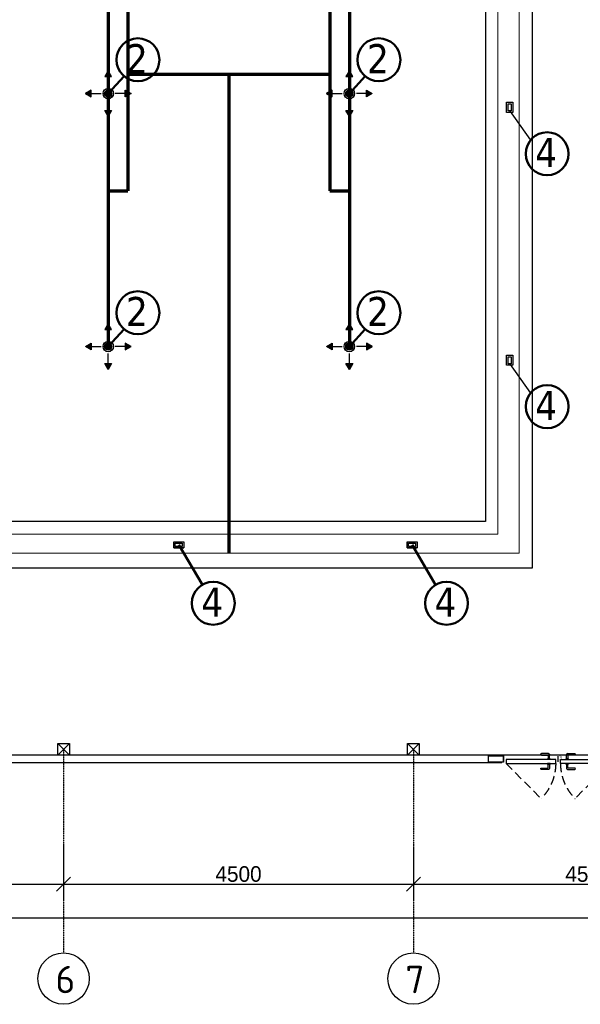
# Model space of a CAD drawing. Extents: x 4114239 to 5838486, y 780458 to 1383318.
# Tile 123 of 231: x 4338469 to 4345679, y 1144543 to 1157196. Entities that reach past the tile are written whole.
import ezdxf

# ---------------------------------------------------------------- set-up
doc = ezdxf.new("R2010")
doc.units = 0
doc.header["$MEASUREMENT"] = 0
doc.linetypes.add('Beruniy Xref$0$DASHED', pattern=[19.05, 12.7, -6.35])
doc.linetypes.add('DASHED', pattern=[0.75, 0.5, -0.25])
for name, color, linetype, lineweight in [('1', 7, 'Continuous', 50), ('1-A', 1, 'Continuous', 40), ('BRAVARIJA', 5, 'Continuous', 35), ('ПЛАН', 250, 'Continuous', 30)]:
    doc.layers.add(name, color=color, linetype=linetype, lineweight=lineweight)
doc.layers.add('_AA-LEVEL', color=7, linetype='Continuous')
doc.layers.add('PDF_Text', color=7, linetype='Continuous', true_color=0x002eb8)
doc.styles.add('PDF ISOCPEUR', font='isocpeur.ttf')
doc.dimstyles.new('ISO-25$0', dxfattribs={"dimtxt": 200, "dimasz": 180, "dimexe": 200, "dimexo": 300, "dimgap": 30, "dimtad": 1, "dimdec": 0, "dimdsep": 46, "dimtxsty": 'Standard', "dimblk": 'OBLIQUE', "dimcen": 2, "dimdle": 150, "dimclrd": 256, "dimclre": 256, "dimclrt": 256, "dimadec": 0, "dimazin": 0, "dimtfac": 1, "dimtdec": 0, "dimtmove": 1, "dimatfit": 3, "dimldrblk": 'OBLIQUE', "dimfxl": 500, "dimfxlon": 1, "dimarcsym": 0})

# ---------------------------------------------------------------- blocks, each defined once
blk = doc.blocks.new('fffffffffffffffffffffffffffddddddddfz')
at = {"color": 0}
blk.add_lwpolyline([(3133299, 2648112), (3133449, 2648112), (3133449, 2647962), (3133299, 2647962)], close=True, dxfattribs=at)
for points in [[(3133449, 2648112), (3133299, 2647962)], [(3133449, 2647962), (3133299, 2648112)]]:
    blk.add_lwpolyline(points, dxfattribs=at)
blk = doc.blocks.new('_Oblique')
at = {"color": 0, "linetype": 'ByBlock', "lineweight": -2}
blk.add_line((-0.5, -0.5), (0.5, 0.5), dxfattribs=at)
blk = doc.blocks.new('*D1986')
at = {"color": 218, "lineweight": -2, "true_color": 0x4d004d, "transparency": 16777216}
for p, q in [((4334533, 1146558), (4334533, 1145886)), ((4339033, 1146586), (4339033, 1145886)), ((4334383, 1146086), (4339183, 1146086))]:
    blk.add_line(p, q, dxfattribs=at)
at = {"layer": 'Defpoints', "color": 0, "transparency": 16777216}
for p in [(4334533, 1146858), (4339033, 1146913), (4339033, 1146086)]:
    blk.add_point(p, dxfattribs=at)
at = {"color": 218, "lineweight": -2, "true_color": 0x4d004d, "transparency": 16777216, "xscale": 180, "yscale": 180, "zscale": 180, "rotation": 180}
blk.add_blockref('_Oblique', (4334533, 1146086), dxfattribs=at)
at = {"color": 218, "lineweight": -2, "true_color": 0x4d004d, "transparency": 16777216, "xscale": 180, "yscale": 180, "zscale": 180}
blk.add_blockref('_Oblique', (4339033, 1146086), dxfattribs=at)
at = {"color": 218, "true_color": 0x4d004d, "transparency": 16777216, "insert": (4336783, 1146216), "char_height": 200, "attachment_point": 5}
blk.add_mtext('4500', dxfattribs=at)
blk = doc.blocks.new('*D1987')
at = {"color": 218, "lineweight": -2, "true_color": 0x4d004d, "transparency": 16777216}
for p, q in [((4339033, 1146586), (4339033, 1145886)), ((4343533, 1146544), (4343533, 1145886)), ((4338883, 1146086), (4343683, 1146086))]:
    blk.add_line(p, q, dxfattribs=at)
at = {"layer": 'Defpoints', "color": 0, "transparency": 16777216}
for p in [(4339033, 1146913), (4343533, 1146844), (4343533, 1146086)]:
    blk.add_point(p, dxfattribs=at)
at = {"color": 218, "lineweight": -2, "true_color": 0x4d004d, "transparency": 16777216, "xscale": 180, "yscale": 180, "zscale": 180, "rotation": 180}
blk.add_blockref('_Oblique', (4339033, 1146086), dxfattribs=at)
at = {"color": 218, "lineweight": -2, "true_color": 0x4d004d, "transparency": 16777216, "xscale": 180, "yscale": 180, "zscale": 180}
blk.add_blockref('_Oblique', (4343533, 1146086), dxfattribs=at)
at = {"color": 218, "true_color": 0x4d004d, "transparency": 16777216, "insert": (4341283, 1146216), "char_height": 200, "attachment_point": 5}
blk.add_mtext('4500', dxfattribs=at)
blk = doc.blocks.new('*D1988')
at = {"color": 218, "lineweight": -2, "true_color": 0x4d004d, "transparency": 16777216}
for p, q in [((4343533, 1146544), (4343533, 1145886)), ((4348033, 1146489), (4348033, 1145886)), ((4343383, 1146086), (4348183, 1146086))]:
    blk.add_line(p, q, dxfattribs=at)
at = {"layer": 'Defpoints', "color": 0, "transparency": 16777216}
for p in [(4343533, 1146844), (4348033, 1146789), (4348033, 1146086)]:
    blk.add_point(p, dxfattribs=at)
at = {"color": 218, "lineweight": -2, "true_color": 0x4d004d, "transparency": 16777216, "xscale": 180, "yscale": 180, "zscale": 180, "rotation": 180}
blk.add_blockref('_Oblique', (4343533, 1146086), dxfattribs=at)
at = {"color": 218, "lineweight": -2, "true_color": 0x4d004d, "transparency": 16777216, "xscale": 180, "yscale": 180, "zscale": 180}
blk.add_blockref('_Oblique', (4348033, 1146086), dxfattribs=at)
at = {"color": 218, "true_color": 0x4d004d, "transparency": 16777216, "insert": (4345783, 1146216), "char_height": 200, "attachment_point": 5}
blk.add_mtext('4500', dxfattribs=at)
blk = doc.blocks.new('*D1976')
at = {"color": 218, "lineweight": -2, "true_color": 0x4d004d, "transparency": 16777216}
for p, q in [((4352683, 1145648), (4316383, 1145648)), ((4316533, 1145648), (4316533, 1145448)), ((4352533, 1145648), (4352533, 1145448))]:
    blk.add_line(p, q, dxfattribs=at)
at = {"layer": 'Defpoints', "color": 0, "transparency": 16777216}
for p in [(4316533, 1145886), (4352533, 1145886), (4316533, 1145648)]:
    blk.add_point(p, dxfattribs=at)
at = {"color": 218, "lineweight": -2, "true_color": 0x4d004d, "transparency": 16777216, "xscale": 180, "yscale": 180, "zscale": 180, "rotation": 180}
blk.add_blockref('_Oblique', (4316533, 1145648), dxfattribs=at)
at = {"color": 218, "lineweight": -2, "true_color": 0x4d004d, "transparency": 16777216, "xscale": 180, "yscale": 180, "zscale": 180}
blk.add_blockref('_Oblique', (4352533, 1145648), dxfattribs=at)
at = {"color": 218, "true_color": 0x4d004d, "transparency": 16777216, "insert": (4334533, 1145778), "char_height": 200, "attachment_point": 5}
blk.add_mtext('36000', dxfattribs=at)
blk = doc.blocks.new('*U1885')
at = {"color": 0, "linetype": 'Beruniy Xref$0$DASHED'}
blk.add_line((100.5, 22.5), (152.1, 74.1), dxfattribs=at)
at = {"color": 0}
for p, q in [((163, 31.3), (152.5, 31.3)), ((152.5, 29.3), (162, 29.3)), ((164.5, 24.1), (164.5, 29.8)), ((97, 20), (97, 12)), ((161.5, 22.5), (161.5, 23.5)), ((161.5, 23.5), (165.5, 23.5)), ((165.5, 22.5), (161.5, 22.5)), ((161.5, 17), (161.5, 16)), ((161.5, 16), (165.5, 16)), ((162, 23.6), (162, 23.5)), ((162, 15.9), (162, 16)), ((162.5, 28.8), (162.5, 24.1)), ((164.5, 24.1), (162.5, 24.1)), ((162.5, 10.7), (162.5, 15.4)), ((164.5, 15.4), (162.5, 15.4)), ((164.5, 15.4), (164.5, 9.7)), ((165, 23.5), (165, 23.6)), ((165, 16), (165, 15.9)), ((165.5, 23.5), (165.5, 22.5)), ((165.5, 16), (165.5, 17)), ((177, 20), (177, 12)), ((152.5, 10.2), (162, 10.2)), ((163, 8.2), (152.5, 8.2))]:
    blk.add_line(p, q, dxfattribs=at)
at = {"color": 0, "const_width": 0.2}
for points in [[(94.5, 20), (94.5, 22.5), (99.5, 22.5), (99.5, 16), (101.5, 16), (101.5, 11.5)], [(100.5, 15), (100.5, 9.5), (94.5, 9.5), (94.5, 12)], [(179.5, 20), (179.5, 22.5), (174.5, 22.5), (174.5, 16), (172.5, 16), (172.5, 11.5)], [(173.5, 15), (173.5, 9.5), (179.5, 9.5), (179.5, 12)]]:
    blk.add_lwpolyline(points, dxfattribs=at)
at = {"color": 0}
blk.add_lwpolyline([(100.5, 17), (100.5, 22.5), (173.5, 22.5), (173.5, 17), (100.5, 17)], dxfattribs=at)
at = {"color": 0, "linetype": 'Beruniy Xref$0$DASHED'}
blk.add_arc((100.5, 22.5), 73, 0, 45, dxfattribs=at)
at = {"color": 0}
for centre, radius, start, end in [((152.5, 30.3), 1, 90, 270), ((162, 28.8), 0.5, 0, 90), ((163, 29.8), 1.5, 0, 90), ((162.5, 23.6), 0.5, 90, 180), ((162.5, 15.9), 0.5, 180, 270), ((164.5, 23.6), 0.5, 0, 90), ((164.5, 15.9), 0.5, 270, 0), ((152.5, 9.2), 1, 90, 270), ((162, 10.7), 0.5, 270, 0), ((163, 9.7), 1.5, 270, 0)]:
    blk.add_arc(centre, radius, start, end, dxfattribs=at)

msp = doc.modelspace()

# ---------------------------------------------------------------- hatches: boundary and pattern name
h = msp.add_hatch(color=256)
h.set_gradient(color1=(109, 190, 248), one_color=1, tint=1)
h.paths.add_polyline_path([(4339608.3612, 1156539.1041), (4339565.2478, 1156464.4295), (4339651.4746, 1156464.4295)])
h = msp.add_hatch(color=256)
h.set_gradient(color1=(109, 190, 248), one_color=1, tint=1)
h.paths.add_polyline_path([(4342708.3612, 1156539.1041), (4342665.2478, 1156464.4295), (4342751.4746, 1156464.4295)])
h = msp.add_hatch(color=256)
h.set_gradient(color1=(109, 190, 248), one_color=1, tint=1, name='INVHEMISPHERICAL')
h.paths.add_polyline_path([(4339314.7885, 1156245.5314), (4339389.4631, 1156202.418), (4339389.4631, 1156288.6449)])
h = msp.add_hatch(color=151)
h.set_gradient(color1=(109, 190, 248), one_color=1, tint=1, name='SPHERICAL')
edge = h.paths.add_edge_path()
edge.add_arc((4339608.3612, 1156245.5314), 47, 0, 360)
h = msp.add_hatch(color=151)
h.set_gradient(color1=(109, 190, 248), one_color=1, tint=1, name='SPHERICAL')
edge = h.paths.add_edge_path()
edge.add_arc((4339608.3612, 1156245.5314), 47, 0, 360)
h = msp.add_hatch(color=256)
h.set_gradient(color1=(109, 190, 248), one_color=1, tint=1, name='SPHERICAL')
edge = h.paths.add_edge_path()
edge.add_arc((4339608.3612, 1156245.5314), 47, 0, 360)
h = msp.add_hatch(color=256)
h.set_gradient(color1=(109, 190, 248), one_color=1, tint=1, name='CURVED')
h.paths.add_polyline_path([(4339901.9339, 1156245.5314), (4339827.2592, 1156202.418), (4339827.2592, 1156288.6449)])
h = msp.add_hatch(color=256)
h.set_gradient(color1=(109, 190, 248), one_color=1, tint=1, name='INVHEMISPHERICAL')
h.paths.add_polyline_path([(4342414.7885, 1156245.5314), (4342489.4631, 1156202.418), (4342489.4631, 1156288.6449)])
h = msp.add_hatch(color=151)
h.set_gradient(color1=(109, 190, 248), one_color=1, tint=1, name='SPHERICAL')
edge = h.paths.add_edge_path()
edge.add_arc((4342708.3612, 1156245.5314), 47, 0, 360)
h = msp.add_hatch(color=151)
h.set_gradient(color1=(109, 190, 248), one_color=1, tint=1, name='SPHERICAL')
edge = h.paths.add_edge_path()
edge.add_arc((4342708.3612, 1156245.5314), 47, 0, 360)
h = msp.add_hatch(color=256)
h.set_gradient(color1=(109, 190, 248), one_color=1, tint=1, name='SPHERICAL')
edge = h.paths.add_edge_path()
edge.add_arc((4342708.3612, 1156245.5314), 47, 0, 360)
h = msp.add_hatch(color=256)
h.set_gradient(color1=(109, 190, 248), one_color=1, tint=1, name='CURVED')
h.paths.add_polyline_path([(4343001.9339, 1156245.5314), (4342927.2592, 1156202.418), (4342927.2592, 1156288.6449)])
h = msp.add_hatch(color=256)
h.set_gradient(color1=(109, 190, 248), one_color=1, tint=1)
h.paths.add_polyline_path([(4339608.3612, 1155951.9587), (4339565.2478, 1156026.6334), (4339651.4746, 1156026.6334)])
h = msp.add_hatch(color=256)
h.set_gradient(color1=(109, 190, 248), one_color=1, tint=1)
h.paths.add_polyline_path([(4342708.3612, 1155951.9587), (4342665.2478, 1156026.6334), (4342751.4746, 1156026.6334)])
h = msp.add_hatch(color=256)
h.set_gradient(color1=(109, 190, 248), one_color=1, tint=1)
h.paths.add_polyline_path([(4339608.3612, 1153289.1041), (4339565.2478, 1153214.4295), (4339651.4746, 1153214.4295)])
h = msp.add_hatch(color=256)
h.set_gradient(color1=(109, 190, 248), one_color=1, tint=1)
h.paths.add_polyline_path([(4342708.3612, 1153289.1041), (4342665.2478, 1153214.4295), (4342751.4746, 1153214.4295)])
h = msp.add_hatch(color=256)
h.set_gradient(color1=(109, 190, 248), one_color=1, tint=1, name='INVHEMISPHERICAL')
h.paths.add_polyline_path([(4339314.7885, 1152995.5314), (4339389.4631, 1153038.6449), (4339389.4631, 1152952.418)])
h = msp.add_hatch(color=151)
h.set_gradient(color1=(109, 190, 248), one_color=1, tint=1, name='SPHERICAL')
edge = h.paths.add_edge_path()
edge.add_arc((4339608.3612, 1152995.5314), 47, 0, 360)
h = msp.add_hatch(color=151)
h.set_gradient(color1=(109, 190, 248), one_color=1, tint=1, name='SPHERICAL')
edge = h.paths.add_edge_path()
edge.add_arc((4339608.3612, 1152995.5314), 47, 0, 360)
h = msp.add_hatch(color=256)
h.set_gradient(color1=(109, 190, 248), one_color=1, tint=1, name='SPHERICAL')
edge = h.paths.add_edge_path()
edge.add_arc((4339608.3612, 1152995.5314), 47, 0, 360)
h = msp.add_hatch(color=256)
h.set_gradient(color1=(109, 190, 248), one_color=1, tint=1, name='CURVED')
h.paths.add_polyline_path([(4339901.9339, 1152995.5314), (4339827.2592, 1153038.6449), (4339827.2592, 1152952.418)])
h = msp.add_hatch(color=256)
h.set_gradient(color1=(109, 190, 248), one_color=1, tint=1, name='INVHEMISPHERICAL')
h.paths.add_polyline_path([(4342414.7885, 1152995.5314), (4342489.4631, 1153038.6449), (4342489.4631, 1152952.418)])
h = msp.add_hatch(color=151)
h.set_gradient(color1=(109, 190, 248), one_color=1, tint=1, name='SPHERICAL')
edge = h.paths.add_edge_path()
edge.add_arc((4342708.3612, 1152995.5314), 47, 0, 360)
h = msp.add_hatch(color=151)
h.set_gradient(color1=(109, 190, 248), one_color=1, tint=1, name='SPHERICAL')
edge = h.paths.add_edge_path()
edge.add_arc((4342708.3612, 1152995.5314), 47, 0, 360)
h = msp.add_hatch(color=256)
h.set_gradient(color1=(109, 190, 248), one_color=1, tint=1, name='SPHERICAL')
edge = h.paths.add_edge_path()
edge.add_arc((4342708.3612, 1152995.5314), 47, 0, 360)
h = msp.add_hatch(color=256)
h.set_gradient(color1=(109, 190, 248), one_color=1, tint=1, name='CURVED')
h.paths.add_polyline_path([(4343001.9339, 1152995.5314), (4342927.2592, 1153038.6449), (4342927.2592, 1152952.418)])
h = msp.add_hatch(color=256)
h.set_gradient(color1=(109, 190, 248), one_color=1, tint=1)
h.paths.add_polyline_path([(4339608.3612, 1152701.9587), (4339565.2478, 1152776.6334), (4339651.4746, 1152776.6334)])
h = msp.add_hatch(color=256)
h.set_gradient(color1=(109, 190, 248), one_color=1, tint=1)
h.paths.add_polyline_path([(4342708.3612, 1152701.9587), (4342665.2478, 1152776.6334), (4342751.4746, 1152776.6334)])

# ---------------------------------------------------------------- linework, layer by layer
at = {"color": 5, "lineweight": 0}
for p, q in [((4339565.2478, 1156464.4295), (4339608.3612, 1156539.1041)), ((4339651.4746, 1156464.4295), (4339565.2478, 1156464.4295)), ((4339608.3612, 1156539.1041), (4339651.4746, 1156464.4295)), ((4342665.2478, 1156464.4295), (4342708.3612, 1156539.1041)), ((4342751.4746, 1156464.4295), (4342665.2478, 1156464.4295)), ((4342708.3612, 1156539.1041), (4342751.4746, 1156464.4295)), ((4339314.7885, 1156245.5314), (4339389.4631, 1156288.6449)), ((4339389.4631, 1156202.418), (4339314.7885, 1156245.5314)), ((4339389.4631, 1156288.6449), (4339389.4631, 1156202.418)), ((4339827.2592, 1156288.6449), (4339901.9339, 1156245.5314)), ((4339827.2592, 1156202.418), (4339827.2592, 1156288.6449)), ((4339901.9339, 1156245.5314), (4339827.2592, 1156202.418)), ((4342414.7885, 1156245.5314), (4342489.4631, 1156288.6449)), ((4342489.4631, 1156202.418), (4342414.7885, 1156245.5314)), ((4342489.4631, 1156288.6449), (4342489.4631, 1156202.418)), ((4342927.2592, 1156288.6449), (4343001.9339, 1156245.5314)), ((4342927.2592, 1156202.418), (4342927.2592, 1156288.6449)), ((4343001.9339, 1156245.5314), (4342927.2592, 1156202.418)), ((4339565.2478, 1156026.6334), (4339651.4746, 1156026.6334)), ((4339608.3612, 1155951.9587), (4339565.2478, 1156026.6334)), ((4339651.4746, 1156026.6334), (4339608.3612, 1155951.9587)), ((4342665.2478, 1156026.6334), (4342751.4746, 1156026.6334)), ((4342708.3612, 1155951.9587), (4342665.2478, 1156026.6334)), ((4342751.4746, 1156026.6334), (4342708.3612, 1155951.9587)), ((4339608.3612, 1153289.1041), (4339565.2478, 1153214.4295)), ((4339565.2478, 1153214.4295), (4339651.4746, 1153214.4295)), ((4339651.4746, 1153214.4295), (4339608.3612, 1153289.1041)), ((4342708.3612, 1153289.1041), (4342665.2478, 1153214.4295)), ((4342665.2478, 1153214.4295), (4342751.4746, 1153214.4295)), ((4342751.4746, 1153214.4295), (4342708.3612, 1153289.1041)), ((4339389.4631, 1153038.6449), (4339314.7885, 1152995.5314)), ((4339314.7885, 1152995.5314), (4339389.4631, 1152952.418)), ((4339389.4631, 1152952.418), (4339389.4631, 1153038.6449)), ((4339901.9339, 1152995.5314), (4339827.2592, 1153038.6449)), ((4339827.2592, 1153038.6449), (4339827.2592, 1152952.418)), ((4339827.2592, 1152952.418), (4339901.9339, 1152995.5314)), ((4342489.4631, 1153038.6449), (4342414.7885, 1152995.5314)), ((4342414.7885, 1152995.5314), (4342489.4631, 1152952.418)), ((4342489.4631, 1152952.418), (4342489.4631, 1153038.6449)), ((4343001.9339, 1152995.5314), (4342927.2592, 1153038.6449)), ((4342927.2592, 1153038.6449), (4342927.2592, 1152952.418)), ((4342927.2592, 1152952.418), (4343001.9339, 1152995.5314)), ((4339565.2478, 1152776.6334), (4339608.3612, 1152701.9587)), ((4339651.4746, 1152776.6334), (4339565.2478, 1152776.6334)), ((4339608.3612, 1152701.9587), (4339651.4746, 1152776.6334)), ((4342665.2478, 1152776.6334), (4342708.3612, 1152701.9587)), ((4342751.4746, 1152776.6334), (4342665.2478, 1152776.6334)), ((4342708.3612, 1152701.9587), (4342751.4746, 1152776.6334))]:
    msp.add_line(p, q, dxfattribs=at)
for p, q in [((4344770.101, 1156028.949), (4345037.4952, 1155646.5087)), ((4344770.101, 1152778.949), (4345037.4952, 1152396.5087))]:
    msp.add_line(p, q)
at = {"color": 1, "linetype": 'DASHED', "ltscale": 2}
for p, q in [((4339033.3612, 1147820.5314), (4339033.3612, 1145202.8025)), ((4343533.3612, 1147820.5314), (4343533.3612, 1145202.8025))]:
    msp.add_line(p, q, dxfattribs=at)
at = {"color": 0}
for points in [[(4344671.0499, 1147645.5314), (4316358.3612, 1147645.5314), (4316358.3612, 1163845.5314), (4352708.5899, 1163845.5314), (4352707.4208, 1155545.5289)], [(4344671.0405, 1147745.5314), (4316458.3612, 1147745.5314), (4316458.3612, 1163745.5314), (4352608.5758, 1163745.5314), (4352607.5774, 1155545.5289)], [(4319258.3612, 1161745.5314), (4344458.3612, 1161745.5314), (4344458.3612, 1150745.5314), (4319258.3612, 1150745.5314), (4319258.3612, 1161745.5314)], [(4344492.9083, 1147735.3627), (4344692.9083, 1147735.4002), (4344692.9233, 1147655.4002), (4344492.9233, 1147655.3627)], [(4344492.9208, 1147746.3484), (4344492.9208, 1147645.5314)], [(4344671.0415, 1147735.5314), (4344692.9208, 1147735.5314), (4344692.9208, 1147655.5314), (4344671.049, 1147655.5314)]]:
    msp.add_lwpolyline(points, dxfattribs=at)
for points in [[(4316458.3612, 1163745.5314), (4347277.4754, 1163745.5314), (4347277.4754, 1147745.5314), (4316458.3612, 1147745.5314)], [(4318658.3612, 1162345.5314), (4345058.3612, 1162345.5314), (4345058.3612, 1150145.5314), (4318658.3612, 1150145.5314)]]:
    msp.add_lwpolyline(points, close=True, dxfattribs=at)
at = {"color": 5, "lineweight": 9, "ltscale": 25}
for points in [[(4318874.4183, 1150340.351), (4318874.4183, 1162177.4728), (4344891.6449, 1162177.4728), (4344891.6449, 1150340.351)], [(4319113.8822, 1150586.2071), (4319113.8822, 1161927.4728), (4344617.8181, 1161927.4728), (4344617.8181, 1150586.2071)]]:
    msp.add_lwpolyline(points, close=True, dxfattribs=at)
at = {"flags": 128}
for points in [[(4339608.3612, 1155951.9587), (4339565.2478, 1156026.6334), (4339651.4746, 1156026.6334)], [(4342708.3612, 1155951.9587), (4342665.2478, 1156026.6334), (4342751.4746, 1156026.6334)], [(4339608.3612, 1153289.1041), (4339565.2478, 1153214.4295), (4339651.4746, 1153214.4295)], [(4342708.3612, 1153289.1041), (4342665.2478, 1153214.4295), (4342751.4746, 1153214.4295)]]:
    msp.add_lwpolyline(points, close=True, dxfattribs=at)
at = {"color": 0, "linetype": 'Continuous', "lineweight": 40, "ltscale": 5}
for centre in [(4339608.3612, 1156245.5314), (4342708.3612, 1156245.5314), (4339608.3612, 1152995.5314), (4342708.3612, 1152995.5314)]:
    msp.add_circle(centre, 30.2032, dxfattribs=at)
for centre in [(4339033.3612, 1144872.8025), (4343533.3612, 1144872.8025)]:
    msp.add_circle(centre, 330)
at = {"color": 5, "lineweight": 0}
for centre, radius, start, end in [((4339608.3612, 1156245.5314), 67, 0, 180), ((4339608.3612, 1156245.5314), 67, 0, 180), ((4339608.3612, 1156245.5314), 67, 90, 270), ((4339608.3612, 1156245.5314), 67, 180, 0), ((4339608.3612, 1156245.5314), 67, 180, 0), ((4339608.3612, 1156245.5314), 47, 0, 180), ((4339608.3612, 1156245.5314), 47, 0, 180), ((4339608.3612, 1156245.5314), 47, 90, 270), ((4339608.3612, 1156245.5314), 47, 180, 0), ((4339608.3612, 1156245.5314), 47, 180, 0), ((4339608.3612, 1156245.5314), 67, 270, 90), ((4339608.3612, 1156245.5314), 47, 270, 90), ((4342708.3612, 1156245.5314), 67, 0, 180), ((4342708.3612, 1156245.5314), 67, 0, 180), ((4342708.3612, 1156245.5314), 67, 90, 270), ((4342708.3612, 1156245.5314), 67, 180, 0), ((4342708.3612, 1156245.5314), 67, 180, 0), ((4342708.3612, 1156245.5314), 47, 0, 180), ((4342708.3612, 1156245.5314), 47, 0, 180), ((4342708.3612, 1156245.5314), 47, 90, 270), ((4342708.3612, 1156245.5314), 47, 180, 0), ((4342708.3612, 1156245.5314), 47, 180, 0), ((4342708.3612, 1156245.5314), 67, 270, 90), ((4342708.3612, 1156245.5314), 47, 270, 90), ((4339608.3612, 1152995.5314), 67, 0, 180), ((4339608.3612, 1152995.5314), 67, 0, 180), ((4339608.3612, 1152995.5314), 67, 90, 270), ((4339608.3612, 1152995.5314), 67, 270, 90), ((4342708.3612, 1152995.5314), 67, 0, 180), ((4342708.3612, 1152995.5314), 67, 0, 180), ((4342708.3612, 1152995.5314), 67, 90, 270), ((4342708.3612, 1152995.5314), 67, 270, 90), ((4339608.3612, 1152995.5314), 67, 180, 0), ((4339608.3612, 1152995.5314), 67, 180, 0), ((4339608.3612, 1152995.5314), 47, 0, 180), ((4339608.3612, 1152995.5314), 47, 0, 180), ((4339608.3612, 1152995.5314), 47, 90, 270), ((4339608.3612, 1152995.5314), 47, 180, 0), ((4339608.3612, 1152995.5314), 47, 180, 0), ((4339608.3612, 1152995.5314), 47, 270, 90), ((4342708.3612, 1152995.5314), 67, 180, 0), ((4342708.3612, 1152995.5314), 67, 180, 0), ((4342708.3612, 1152995.5314), 47, 0, 180), ((4342708.3612, 1152995.5314), 47, 0, 180), ((4342708.3612, 1152995.5314), 47, 90, 270), ((4342708.3612, 1152995.5314), 47, 180, 0), ((4342708.3612, 1152995.5314), 47, 180, 0), ((4342708.3612, 1152995.5314), 47, 270, 90)]:
    msp.add_arc(centre, radius, start, end, dxfattribs=at)
at = {"layer": '1'}
for p, q in [((4339608.3612, 1156245.5314), (4339811.3068, 1156469.199)), ((4342708.3612, 1156245.5314), (4342911.3068, 1156469.199)), ((4339608.3612, 1152995.5314), (4339811.3068, 1153219.199)), ((4342708.3612, 1152995.5314), (4342911.3068, 1153219.199)), ((4340515.2069, 1150447.7443), (4340818.1012, 1149934.1492)), ((4343515.2069, 1150447.7443), (4343818.1012, 1149934.1492))]:
    msp.add_line(p, q, dxfattribs=at)
for centre in [(4339989.348, 1156680.1252), (4343089.348, 1156680.1252), (4345252.2954, 1155473.1612), (4339989.348, 1153430.1252), (4343089.348, 1153430.1252), (4345252.2954, 1152223.1612), (4340958.3183, 1149696.3937), (4343958.3183, 1149696.3937)]:
    msp.add_circle(centre, 276.0227, dxfattribs=at)
at = {"layer": '_AA-LEVEL', "color": 5, "linetype": 'Continuous'}
for p, q in [((4339608.3612, 1156464.4295), (4339608.3612, 1156336.1578)), ((4342708.3612, 1156464.4295), (4342708.3612, 1156336.1578)), ((4339389.4631, 1156245.5314), (4339517.7348, 1156245.5314)), ((4339827.2592, 1156245.5314), (4339698.9875, 1156245.5314)), ((4342489.4631, 1156245.5314), (4342617.7348, 1156245.5314)), ((4342927.2592, 1156245.5314), (4342798.9875, 1156245.5314)), ((4339608.3612, 1156026.6334), (4339608.3612, 1156154.9051)), ((4342708.3612, 1156026.6334), (4342708.3612, 1156154.9051)), ((4339608.3612, 1153214.4295), (4339608.3612, 1153086.1578)), ((4342708.3612, 1153214.4295), (4342708.3612, 1153086.1578)), ((4339389.4631, 1152995.5314), (4339517.7348, 1152995.5314)), ((4339827.2592, 1152995.5314), (4339698.9875, 1152995.5314)), ((4342489.4631, 1152995.5314), (4342617.7348, 1152995.5314)), ((4342927.2592, 1152995.5314), (4342798.9875, 1152995.5314)), ((4339608.3612, 1152776.6334), (4339608.3612, 1152904.9051)), ((4342708.3612, 1152776.6334), (4342708.3612, 1152904.9051))]:
    msp.add_line(p, q, dxfattribs=at)
at = {"layer": '_AA-LEVEL', "color": 5, "linetype": 'Continuous', "flags": 128}
for points in [[(4339608.3612, 1156539.1041), (4339565.2478, 1156464.4295), (4339651.4746, 1156464.4295)], [(4342708.3612, 1156539.1041), (4342665.2478, 1156464.4295), (4342751.4746, 1156464.4295)], [(4339314.7885, 1156245.5314), (4339389.4631, 1156202.418), (4339389.4631, 1156288.6449)], [(4339901.9339, 1156245.5314), (4339827.2592, 1156202.418), (4339827.2592, 1156288.6449)], [(4342414.7885, 1156245.5314), (4342489.4631, 1156202.418), (4342489.4631, 1156288.6449)], [(4343001.9339, 1156245.5314), (4342927.2592, 1156202.418), (4342927.2592, 1156288.6449)], [(4339608.3612, 1155951.9587), (4339565.2478, 1156026.6334), (4339651.4746, 1156026.6334)], [(4342708.3612, 1155951.9587), (4342665.2478, 1156026.6334), (4342751.4746, 1156026.6334)], [(4339608.3612, 1153289.1041), (4339565.2478, 1153214.4295), (4339651.4746, 1153214.4295)], [(4342708.3612, 1153289.1041), (4342665.2478, 1153214.4295), (4342751.4746, 1153214.4295)], [(4339314.7885, 1152995.5314), (4339389.4631, 1153038.6449), (4339389.4631, 1152952.418)], [(4339901.9339, 1152995.5314), (4339827.2592, 1153038.6449), (4339827.2592, 1152952.418)], [(4342414.7885, 1152995.5314), (4342489.4631, 1153038.6449), (4342489.4631, 1152952.418)], [(4343001.9339, 1152995.5314), (4342927.2592, 1153038.6449), (4342927.2592, 1152952.418)], [(4339608.3612, 1152701.9587), (4339565.2478, 1152776.6334), (4339651.4746, 1152776.6334)], [(4342708.3612, 1152701.9587), (4342665.2478, 1152776.6334), (4342751.4746, 1152776.6334)]]:
    msp.add_lwpolyline(points, close=True, dxfattribs=at)
at = {"layer": '_AA-LEVEL', "color": 5, "linetype": 'Continuous'}
for centre, radius in [((4339608.3612, 1156245.5314), 67), ((4339608.3612, 1156245.5314), 67), ((4339608.3612, 1156245.5314), 67), ((4339608.3612, 1156245.5314), 47), ((4339608.3612, 1156245.5314), 47), ((4339608.3612, 1156245.5314), 47), ((4342708.3612, 1156245.5314), 67), ((4342708.3612, 1156245.5314), 67), ((4342708.3612, 1156245.5314), 67), ((4342708.3612, 1156245.5314), 47), ((4342708.3612, 1156245.5314), 47), ((4342708.3612, 1156245.5314), 47), ((4339608.3612, 1152995.5314), 67), ((4339608.3612, 1152995.5314), 67), ((4339608.3612, 1152995.5314), 67), ((4342708.3612, 1152995.5314), 67), ((4342708.3612, 1152995.5314), 67), ((4342708.3612, 1152995.5314), 67), ((4339608.3612, 1152995.5314), 47), ((4339608.3612, 1152995.5314), 47), ((4339608.3612, 1152995.5314), 47), ((4342708.3612, 1152995.5314), 47), ((4342708.3612, 1152995.5314), 47), ((4342708.3612, 1152995.5314), 47)]:
    msp.add_circle(centre, radius, dxfattribs=at)
at = {"layer": 'BRAVARIJA', "lineweight": 70}
for p, q in [((4339608.3612, 1159495.5314), (4339608.3612, 1152995.5314)), ((4342708.3612, 1159495.5314), (4342708.3612, 1152995.5314)), ((4339858.3612, 1157995.5314), (4339858.3612, 1154995.5314)), ((4342458.3612, 1157995.5314), (4342458.3612, 1154995.5314)), ((4339858.3612, 1156495.5314), (4342458.3612, 1156495.5314)), ((4341158.3612, 1156495.5314), (4341158.3612, 1150340.351)), ((4339608.3612, 1154995.5314), (4339858.3612, 1154995.5314)), ((4342458.3612, 1154995.5314), (4342708.3612, 1154995.5314))]:
    msp.add_line(p, q, dxfattribs=at)
at = {"layer": 'ПЛАН', "color": 7, "lineweight": 30}
for p, q in [((4340450.207, 1150487.7443), (4340450.207, 1150407.7443)), ((4340450.207, 1150407.7443), (4340580.207, 1150407.7443)), ((4343450.207, 1150487.7443), (4343450.207, 1150407.7443)), ((4343450.207, 1150407.7443), (4343580.207, 1150407.7443))]:
    msp.add_line(p, q, dxfattribs=at)
for points in [[(4344811.4028, 1156133.9174), (4344811.4028, 1156003.9174), (4344731.4028, 1156003.9174), (4344731.4028, 1156133.9174)], [(4344791.4028, 1156113.9174), (4344791.4028, 1156023.9174), (4344751.4028, 1156023.9174), (4344751.4028, 1156113.9174)], [(4344811.4028, 1152883.9174), (4344811.4028, 1152753.9174), (4344731.4028, 1152753.9174), (4344731.4028, 1152883.9174)], [(4344791.4028, 1152863.9174), (4344791.4028, 1152773.9174), (4344751.4028, 1152773.9174), (4344751.4028, 1152863.9174)], [(4340580.207, 1150407.7443), (4340450.207, 1150407.7443), (4340450.207, 1150487.7443), (4340580.207, 1150487.7443)], [(4340560.207, 1150427.7443), (4340470.207, 1150427.7443), (4340470.207, 1150467.7443), (4340560.207, 1150467.7443)], [(4343580.207, 1150407.7443), (4343450.207, 1150407.7443), (4343450.207, 1150487.7443), (4343580.207, 1150487.7443)], [(4343560.207, 1150427.7443), (4343470.207, 1150427.7443), (4343470.207, 1150467.7443), (4343560.207, 1150467.7443)]]:
    msp.add_lwpolyline(points, close=True, dxfattribs=at)

# ---------------------------------------------------------------- block references
at = {"color": 0}
for p in [(1205658.9473, -1500216.3262), (1210158.9473, -1500216.3262)]:
    msp.add_blockref('fffffffffffffffffffffffffffddddddddfz', p, dxfattribs=at)
at = {"color": 216, "lineweight": 30}
for p, xscale, yscale, zscale, rotation in [((4343844.1593, 1147835.3202), -8.749976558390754, 8.749976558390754, 8.749976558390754, 180.0053714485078), ((4346941.651, 1147835.6106), 8.749976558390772, 8.749976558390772, 8.749976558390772, 180.0053714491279)]:
    msp.add_blockref('*U1885', p, dxfattribs=dict(at, xscale=xscale, yscale=yscale, zscale=zscale, rotation=rotation))

# ---------------------------------------------------------------- texts
at = {"layer": '1-A', "char_height": 374.4, "attachment_point": 9}
for s, insert in [('\\P{\\fTahoma|b0|i0|c204|p32;2}', (4340116.5582, 1156507.9063)), ('\\P{\\fTahoma|b0|i0|c204|p32;2}', (4343216.5582, 1156507.9063)), ('\\P{\\fTahoma|b0|i0|c204|p32;4}', (4345379.5056, 1155300.9423)), ('\\P{\\fTahoma|b0|i0|c204|p32;2}', (4340116.5582, 1153257.9063)), ('\\P{\\fTahoma|b0|i0|c204|p32;2}', (4343216.5582, 1153257.9063)), ('\\P{\\fTahoma|b0|i0|c204|p32;4}', (4345379.5056, 1152050.9423)), ('\\P{\\fTahoma|b0|i0|c204|p34;4}', (4341085.5284, 1149524.1748)), ('\\P{\\fTahoma|b0|i0|c204|p34;4}', (4344085.5284, 1149524.1748))]:
    msp.add_mtext(s, dxfattribs=dict(at, insert=insert))
at = {"layer": 'PDF_Text', "color": 0, "style": 'PDF ISOCPEUR'}
for s, p in [('6', (4338929.4405, 1144685.6228)), ('7', (4343429.4405, 1144685.6228))]:
    msp.add_text(s, height=351.7196, dxfattribs=at).set_placement(p)

# ---------------------------------------------------------------- dimensions: what is measured, and where the dimension line sits
at = {"color": 0}
for base, p1, p2, picture, middle in [((4339033.3612, 1146086.387), (4334533.3612, 1146858.3414), (4339033.3612, 1146912.9322), '*D1986', (4336783.3612, 1146216.387)), ((4343533.3612, 1146086.387), (4339033.3612, 1146912.9322), (4343533.3612, 1146843.9235), '*D1987', (4341283.3612, 1146216.387)), ((4348033.3612, 1146086.387), (4343533.3612, 1146843.9235), (4348033.3612, 1146788.7117), '*D1988', (4345783.3612, 1146216.387)), ((4316533.3463, 1145647.8709), (4352533.3612, 1145886.387), (4316533.3463, 1145886.387), '*D1976', (4334533.3537, 1145777.8709))]:
    dim = msp.add_linear_dim(base=base, p1=p1, p2=p2, dimstyle='ISO-25$0', dxfattribs=at)
    dim.commit()
    dim.dimension.update_dxf_attribs({"geometry": picture, "text_midpoint": middle})

doc.saveas('drawing.dxf')
